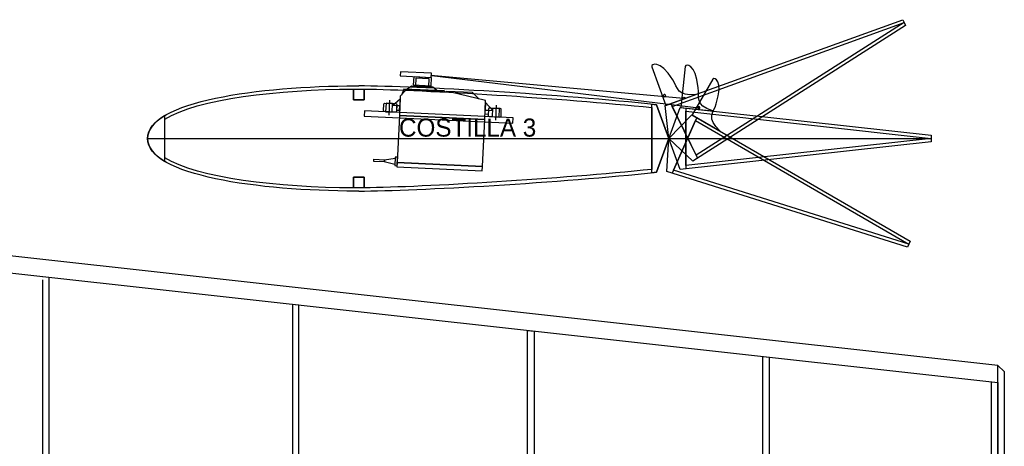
# Model space of a CAD drawing. Header units: centimetres. Extents: x -440 to 389, y -718 to 294.
# Tile 4 of 4: x -90 to 371, y 94 to 294. Entities that reach past the tile are written whole.
import ezdxf

# ---------------------------------------------------------------- set-up
doc = ezdxf.new("R2010")
doc.units = ezdxf.units.CM
doc.header["$MEASUREMENT"] = 0
doc.layers.add('Ala', color=7, linetype='Continuous')

msp = doc.modelspace()

# ---------------------------------------------------------------- linework, layer by layer
at = {"layer": 'Ala'}
msp.add_ellipse((220.84, 256.8), major_axis=(0, 0.518), ratio=1, dxfattribs=at)
at = {"layer": 'Ala', "color": 1}
for points, knots in [([(213.72, 237.96), (213.72, 237.96), (224.91, 227.3), (224.91, 227.3), (224.91, 227.3), (224.91, 227.3), (324.46, 290.81), (324.46, 290.81), (324.46, 290.81), (324.46, 290.81), (323.8, 292.16), (323.8, 292.16), (323.8, 292.16), (323.8, 292.16), (323.14, 293.51), (323.14, 293.51), (323.14, 293.51), (323.14, 293.51), (212.09, 253.32), (212.09, 253.32), (212.09, 253.32), (212.09, 253.32), (213.72, 237.96), (213.72, 237.96)], [0, 0, 0, 0, 0.166667, 0.166667, 0.166667, 0.166667, 0.333333, 0.333333, 0.333333, 0.333333, 0.5, 0.5, 0.5, 0.5, 0.666667, 0.666667, 0.666667, 0.666667, 0.833333, 0.833333, 0.833333, 0.833333, 1, 1, 1, 1]), ([(323.78, 292.15), (323.78, 292.15), (215.29, 252.89), (215.29, 252.89), (215.29, 252.89), (215.29, 252.89), (226.5, 230.12), (226.5, 230.12), (226.5, 230.12), (226.5, 230.12), (323.78, 292.15), (323.78, 292.15)], [0, 0, 0, 0, 0.333333, 0.333333, 0.333333, 0.333333, 0.666667, 0.666667, 0.666667, 0.666667, 1, 1, 1, 1]), ([(226.43, 258.54), (226.43, 258.54), (212.32, 253.44), (212.32, 253.44), (212.32, 253.44), (212.32, 253.44), (205.76, 271.53), (205.76, 271.53), (205.76, 271.53), (205.33, 272.79), (209.41, 275.17), (215.6, 265.35), (215.6, 265.35), (217.91, 261.68), (217.65, 257.42), (226.43, 258.54)], [0, 0, 0, 0, 0.25, 0.25, 0.25, 0.25, 0.5, 0.5, 0.5, 0.5, 0.75, 0.75, 0.75, 0.75, 1, 1, 1, 1]), ([(211.55, 258.46), (211.81, 258.59), (212.12, 258.48), (212.24, 258.23), (212.24, 258.23), (212.37, 257.97), (212.26, 257.66), (212.01, 257.53), (212.01, 257.53), (211.75, 257.41), (211.44, 257.51), (211.32, 257.77), (211.32, 257.77), (211.19, 258.02), (211.3, 258.34), (211.55, 258.46)], [0, 0, 0, 0, 0.25, 0.25, 0.25, 0.25, 0.5, 0.5, 0.5, 0.5, 0.75, 0.75, 0.75, 0.75, 1, 1, 1, 1])]:
    msp.add_open_spline(points, degree=3, knots=knots, dxfattribs=at)
at = {"layer": 'Ala'}
for points, knots in [([(234.22, 250.81), (234.22, 250.81), (219.31, 252.46), (219.31, 252.46), (219.31, 252.46), (219.31, 252.46), (221.42, 271.6), (221.42, 271.6), (221.42, 271.6), (221.59, 272.92), (226.3, 273.25), (227.51, 261.7), (227.51, 261.7), (227.97, 257.39), (225.85, 253.68), (234.22, 250.81)], [0, 0, 0, 0, 0.25, 0.25, 0.25, 0.25, 0.5, 0.5, 0.5, 0.5, 0.75, 0.75, 0.75, 0.75, 1, 1, 1, 1]), ([(102.55, 266.5), (102.55, 266.5), (88.08, 267.18), (88.08, 267.18), (88.08, 267.18), (88.08, 267.18), (88.18, 269.18), (88.18, 269.18), (88.18, 269.18), (88.18, 269.18), (102.65, 268.49), (102.65, 268.49), (102.65, 268.49), (102.65, 268.49), (102.55, 266.5), (102.55, 266.5)], [0, 0, 0, 0, 0.25, 0.25, 0.25, 0.25, 0.5, 0.5, 0.5, 0.5, 0.75, 0.75, 0.75, 0.75, 1, 1, 1, 1]), ([(94.37, 262.88), (94.37, 262.88), (102.36, 262.5), (102.36, 262.5), (102.36, 262.5), (102.36, 262.5), (102.55, 266.5), (102.55, 266.5), (102.55, 266.5), (102.55, 266.5), (94.56, 266.87), (94.56, 266.87), (94.56, 266.87), (94.56, 266.87), (94.37, 262.88), (94.37, 262.88)], [0, 0, 0, 0, 0.25, 0.25, 0.25, 0.25, 0.5, 0.5, 0.5, 0.5, 0.75, 0.75, 0.75, 0.75, 1, 1, 1, 1]), ([(95.35, 262.33), (95.35, 262.33), (101.34, 262.05), (101.34, 262.05), (101.34, 262.05), (101.34, 262.05), (101.53, 266.04), (101.53, 266.04), (101.53, 266.04), (101.53, 266.04), (95.54, 266.33), (95.54, 266.33), (95.54, 266.33), (95.54, 266.33), (95.35, 262.33), (95.35, 262.33)], [0, 0, 0, 0, 0.25, 0.25, 0.25, 0.25, 0.5, 0.5, 0.5, 0.5, 0.75, 0.75, 0.75, 0.75, 1, 1, 1, 1]), ([(127.63, 246.79), (127.63, 246.79), (87.68, 248.68), (87.68, 248.68), (87.68, 248.68), (87.68, 248.68), (88.1, 257.67), (88.1, 257.67), (88.1, 257.67), (88.1, 257.67), (90.74, 260.55), (90.74, 260.55), (90.74, 260.55), (90.74, 260.55), (111.72, 259.56), (111.72, 259.56), (111.72, 259.56), (111.72, 259.56), (128.06, 255.78), (128.06, 255.78), (128.06, 255.78), (128.06, 255.78), (127.63, 246.79), (127.63, 246.79)], [0, 0, 0, 0, 0.166667, 0.166667, 0.166667, 0.166667, 0.333333, 0.333333, 0.333333, 0.333333, 0.5, 0.5, 0.5, 0.5, 0.666667, 0.666667, 0.666667, 0.666667, 0.833333, 0.833333, 0.833333, 0.833333, 1, 1, 1, 1]), ([(108.72, 259.7), (108.72, 259.7), (108.74, 260.2), (108.74, 260.2), (108.74, 260.2), (108.74, 260.2), (89.76, 261.09), (89.76, 261.09), (89.76, 261.09), (89.76, 261.09), (88.62, 258.14), (88.62, 258.14)], [0, 0, 0, 0, 0.333333, 0.333333, 0.333333, 0.333333, 0.666667, 0.666667, 0.666667, 0.666667, 1, 1, 1, 1]), ([(105.27, 260.36), (105.27, 260.36), (91.28, 261.02), (91.28, 261.02), (91.28, 261.02), (91.28, 261.02), (93.35, 262.42), (93.35, 262.42), (93.35, 262.42), (93.35, 262.42), (103.34, 261.95), (103.34, 261.95), (103.34, 261.95), (103.34, 261.95), (105.27, 260.36), (105.27, 260.36)], [0, 0, 0, 0, 0.25, 0.25, 0.25, 0.25, 0.5, 0.5, 0.5, 0.5, 0.75, 0.75, 0.75, 0.75, 1, 1, 1, 1]), ([(109.72, 259.65), (109.72, 259.65), (109.74, 260.15), (109.74, 260.15), (109.74, 260.15), (109.74, 260.15), (121.73, 259.59), (121.73, 259.59), (121.73, 259.59), (121.73, 259.59), (125.08, 256.42), (125.08, 256.42)], [0, 0, 0, 0, 0.333333, 0.333333, 0.333333, 0.333333, 0.666667, 0.666667, 0.666667, 0.666667, 1, 1, 1, 1]), ([(81.46, 254.48), (81.46, 254.48), (84.46, 254.33), (84.46, 254.33), (84.46, 254.33), (84.46, 254.33), (84.27, 250.34), (84.27, 250.34), (84.27, 250.34), (84.27, 250.34), (81.27, 250.48), (81.27, 250.48), (81.27, 250.48), (81.27, 250.48), (81.46, 254.48), (81.46, 254.48)], [0, 0, 0, 0, 0.25, 0.25, 0.25, 0.25, 0.5, 0.5, 0.5, 0.5, 0.75, 0.75, 0.75, 0.75, 1, 1, 1, 1]), ([(207.93, 253.71), (207.93, 253.71), (213.73, 237.96), (213.73, 237.96), (213.73, 237.96), (213.73, 237.96), (207.93, 222.21), (207.93, 222.21)], [0, 0, 0, 0, 0.5, 0.5, 0.5, 0.5, 1, 1, 1, 1]), ([(71.3, 248.44), (71.3, 248.44), (71.42, 250.94), (71.42, 250.94), (71.42, 250.94), (71.42, 250.94), (140.91, 247.69), (140.91, 247.69), (140.91, 247.69), (140.91, 247.69), (140.79, 245.19), (140.79, 245.19), (140.79, 245.19), (140.79, 245.19), (71.3, 248.44), (71.3, 248.44)], [0, 0, 0, 0, 0.25, 0.25, 0.25, 0.25, 0.5, 0.5, 0.5, 0.5, 0.75, 0.75, 0.75, 0.75, 1, 1, 1, 1]), ([(87.81, 251.17), (87.81, 251.17), (86.32, 251.24), (86.32, 251.24), (86.32, 251.24), (86.32, 251.24), (86.41, 253.24), (86.41, 253.24), (86.41, 253.24), (86.41, 253.24), (87.91, 253.17), (87.91, 253.17), (87.91, 253.17), (87.91, 253.17), (87.81, 251.17), (87.81, 251.17)], [0, 0, 0, 0, 0.25, 0.25, 0.25, 0.25, 0.5, 0.5, 0.5, 0.5, 0.75, 0.75, 0.75, 0.75, 1, 1, 1, 1]), ([(213.73, 237.96), (213.73, 237.96), (219.06, 223.45), (219.06, 223.45), (219.06, 223.45), (219.06, 223.45), (336.43, 236.46), (336.43, 236.46), (336.43, 236.46), (336.43, 236.46), (336.43, 237.96), (336.43, 237.96), (336.43, 237.96), (336.43, 237.96), (336.43, 239.46), (336.43, 239.46), (336.43, 239.46), (336.43, 239.46), (219.06, 252.46), (219.06, 252.46), (219.06, 252.46), (219.06, 252.46), (213.73, 237.96), (213.73, 237.96)], [0, 0, 0, 0, 0.166667, 0.166667, 0.166667, 0.166667, 0.333333, 0.333333, 0.333333, 0.333333, 0.5, 0.5, 0.5, 0.5, 0.666667, 0.666667, 0.666667, 0.666667, 0.833333, 0.833333, 0.833333, 0.833333, 1, 1, 1, 1]), ([(336.4, 237.96), (336.4, 237.96), (221.73, 250.66), (221.73, 250.66), (221.73, 250.66), (221.73, 250.66), (221.73, 225.28), (221.73, 225.28), (221.73, 225.28), (221.73, 225.28), (336.4, 237.96), (336.4, 237.96)], [0, 0, 0, 0, 0.333333, 0.333333, 0.333333, 0.333333, 0.666667, 0.666667, 0.666667, 0.666667, 1, 1, 1, 1]), ([(87.68, 248.68), (87.68, 248.68), (127.63, 246.79), (127.63, 246.79), (127.63, 246.79), (127.63, 246.79), (126.6, 224.82), (126.6, 224.82), (126.6, 224.82), (126.6, 224.82), (86.64, 226.7), (86.64, 226.7), (86.64, 226.7), (86.64, 226.7), (87.68, 248.68), (87.68, 248.68)], [0, 0, 0, 0, 0.25, 0.25, 0.25, 0.25, 0.5, 0.5, 0.5, 0.5, 0.75, 0.75, 0.75, 0.75, 1, 1, 1, 1]), ([(80.71, 227.98), (80.71, 227.98), (75.72, 228.22), (75.72, 228.22), (75.72, 228.22), (75.72, 228.22), (75.67, 227.22), (75.67, 227.22), (75.67, 227.22), (75.67, 227.22), (80.67, 226.98), (80.67, 226.98), (80.67, 226.98), (80.67, 226.98), (80.71, 227.98), (80.71, 227.98)], [0, 0, 0, 0, 0.25, 0.25, 0.25, 0.25, 0.5, 0.5, 0.5, 0.5, 0.75, 0.75, 0.75, 0.75, 1, 1, 1, 1]), ([(80.65, 227), (80.65, 227), (85.61, 225.75), (85.61, 225.75), (85.61, 225.75), (85.61, 225.75), (85.75, 228.74), (85.75, 228.74), (85.75, 228.74), (85.75, 228.74), (80.71, 227.98), (80.71, 227.98), (80.71, 227.98), (80.71, 227.98), (80.65, 227), (80.65, 227)], [0, 0, 0, 0, 0.25, 0.25, 0.25, 0.25, 0.5, 0.5, 0.5, 0.5, 0.75, 0.75, 0.75, 0.75, 1, 1, 1, 1]), ([(86.59, 225.2), (86.59, 225.2), (85.59, 225.25), (85.59, 225.25), (85.59, 225.25), (85.59, 225.25), (85.78, 229.24), (85.78, 229.24), (85.78, 229.24), (85.78, 229.24), (86.78, 229.2), (86.78, 229.2), (86.78, 229.2), (86.78, 229.2), (86.59, 225.2), (86.59, 225.2)], [0, 0, 0, 0, 0.25, 0.25, 0.25, 0.25, 0.5, 0.5, 0.5, 0.5, 0.75, 0.75, 0.75, 0.75, 1, 1, 1, 1]), ([(86.64, 226.7), (86.64, 226.7), (126.6, 224.82), (126.6, 224.82), (126.6, 224.82), (126.6, 224.82), (126.5, 222.82), (126.5, 222.82), (126.5, 222.82), (126.5, 222.82), (86.55, 224.7), (86.55, 224.7), (86.55, 224.7), (86.55, 224.7), (86.64, 226.7), (86.64, 226.7)], [0, 0, 0, 0, 0.25, 0.25, 0.25, 0.25, 0.5, 0.5, 0.5, 0.5, 0.75, 0.75, 0.75, 0.75, 1, 1, 1, 1]), ([(367.68, 123.78), (367.68, 123.78), (-305.32, 198.45), (-305.32, 198.45), (-305.32, 198.45), (-305.32, 198.45), (-305.32, 206.5), (-305.32, 206.5), (-305.32, 206.5), (-305.32, 206.5), (367.68, 131.83), (367.68, 131.83), (367.68, 131.83), (367.68, 131.83), (367.68, 123.78), (367.68, 123.78)], [0, 0, 0, 0, 0.25, 0.25, 0.25, 0.25, 0.5, 0.5, 0.5, 0.5, 0.75, 0.75, 0.75, 0.75, 1, 1, 1, 1]), ([(-79.32, 173.37), (-79.32, 173.37), (-76.32, 173.04), (-76.32, 173.04), (-76.32, 173.04), (-76.32, 173.04), (-76.32, -53.9), (-76.32, -53.9), (-76.32, -53.9), (-76.32, -53.9), (-79.32, -54.32), (-79.32, -54.32)], [0, 0, 0, 0, 0.333333, 0.333333, 0.333333, 0.333333, 0.666667, 0.666667, 0.666667, 0.666667, 1, 1, 1, 1]), ([(37.68, -37.71), (37.68, -37.71), (37.68, 160.39), (37.68, 160.39), (37.68, 160.39), (37.68, 160.39), (40.68, 160.06), (40.68, 160.06), (40.68, 160.06), (40.68, 160.06), (40.68, -37.28), (40.68, -37.28), (40.68, -37.28), (40.68, -37.28), (37.68, -37.71), (37.68, -37.71)], [0, 0, 0, 0, 0.25, 0.25, 0.25, 0.25, 0.5, 0.5, 0.5, 0.5, 0.75, 0.75, 0.75, 0.75, 1, 1, 1, 1]), ([(150.68, -21.66), (150.68, -21.66), (150.68, 147.86), (150.68, 147.86), (150.68, 147.86), (150.68, 147.86), (147.68, 148.19), (147.68, 148.19), (147.68, 148.19), (147.68, 148.19), (147.68, -22.09), (147.68, -22.09), (147.68, -22.09), (147.68, -22.09), (150.68, -21.66), (150.68, -21.66)], [0, 0, 0, 0, 0.25, 0.25, 0.25, 0.25, 0.5, 0.5, 0.5, 0.5, 0.75, 0.75, 0.75, 0.75, 1, 1, 1, 1]), ([(260.68, -6.04), (260.68, -6.04), (260.68, 135.65), (260.68, 135.65), (260.68, 135.65), (260.68, 135.65), (257.68, 135.98), (257.68, 135.98), (257.68, 135.98), (257.68, 135.98), (257.68, -6.47), (257.68, -6.47), (257.68, -6.47), (257.68, -6.47), (260.68, -6.04), (260.68, -6.04)], [0, 0, 0, 0, 0.25, 0.25, 0.25, 0.25, 0.5, 0.5, 0.5, 0.5, 0.75, 0.75, 0.75, 0.75, 1, 1, 1, 1]), ([(370.68, 128.98), (370.68, 128.98), (367.68, 131.83), (367.68, 131.83), (367.68, 131.83), (367.68, 131.83), (367.68, 1.07), (367.68, 1.07), (367.68, 1.07), (367.68, 1.07), (370.68, 1.5), (370.68, 1.5), (370.68, 1.5), (370.68, 1.5), (370.68, 128.98), (370.68, 128.98)], [0, 0, 0, 0, 0.25, 0.25, 0.25, 0.25, 0.5, 0.5, 0.5, 0.5, 0.75, 0.75, 0.75, 0.75, 1, 1, 1, 1]), ([(367.68, 9.15), (367.68, 9.15), (367.68, 123.78), (367.68, 123.78), (367.68, 123.78), (367.68, 123.78), (364.68, 124.11), (364.68, 124.11), (364.68, 124.11), (364.68, 124.11), (364.68, 8.73), (364.68, 8.73), (364.68, 8.73), (364.68, 8.73), (367.68, 9.15), (367.68, 9.15)], [0, 0, 0, 0, 0.25, 0.25, 0.25, 0.25, 0.5, 0.5, 0.5, 0.5, 0.75, 0.75, 0.75, 0.75, 1, 1, 1, 1])]:
    msp.add_open_spline(points, degree=3, knots=knots, dxfattribs=at)
for points in [[(102.4, 267.57), (102.4, 267.57), (220.55, 256.88), (220.55, 256.88)], [(83.03, 255.9), (83.03, 255.9), (82.7, 248.91), (82.7, 248.91)], [(132.98, 253.55), (132.98, 253.55), (132.65, 246.56), (132.65, 246.56)], [(-30.07, 237.96), (-30.07, 237.96), (336.43, 237.96), (336.43, 237.96)], [(205.73, 221.97), (205.73, 221.97), (207.96, 222.22), (207.96, 222.22)], [(-79.32, 171.89), (-79.32, 171.89), (-79.32, -54.32), (-79.32, -54.32)]]:
    msp.add_open_spline(points, degree=3, dxfattribs=at)
at = {"layer": 'Ala', "color": 6}
msp.add_open_spline([(102.83, 267.41), (102.83, 267.41), (227.82, 252.32), (227.82, 252.32)], degree=3, dxfattribs=at)
at = {"layer": 'Ala', "color": 3}
for points, knots in [([(68.73, 213.36), (68.29, 213.36), (67.86, 213.36), (67.44, 213.36), (67.44, 213.36), (22.07, 213.41), (-30.12, 220.52), (-30.07, 237.96), (-30.07, 237.96), (-30.12, 255.39), (22.07, 262.51), (67.44, 262.56), (67.44, 262.56), (67.86, 262.56), (68.29, 262.55), (68.73, 262.55)], [0, 0, 0, 0, 0.25, 0.25, 0.25, 0.25, 0.5, 0.5, 0.5, 0.5, 0.75, 0.75, 0.75, 0.75, 1, 1, 1, 1]), ([(68.73, 213.36), (96.38, 213.52), (163.49, 217.34), (207.96, 222.22), (207.96, 222.22), (207.96, 222.22), (213.73, 237.96), (213.73, 237.96), (213.73, 237.96), (213.73, 237.96), (207.95, 253.69), (207.95, 253.69), (207.95, 253.69), (163.49, 258.58), (96.38, 262.4), (68.73, 262.56)], [0, 0, 0, 0, 0.25, 0.25, 0.25, 0.25, 0.5, 0.5, 0.5, 0.5, 0.75, 0.75, 0.75, 0.75, 1, 1, 1, 1]), ([(71.23, 219.86), (71.23, 219.86), (71.23, 214.86), (71.23, 214.86), (71.23, 214.86), (99.92, 215.22), (163.01, 219.05), (205.73, 223.51), (205.73, 223.51), (205.73, 223.51), (205.73, 237.96), (205.73, 237.96), (205.73, 237.96), (205.73, 237.96), (205.73, 252.43), (205.73, 252.43), (205.73, 252.43), (163.03, 256.89), (99.94, 260.7), (71.23, 261.06), (71.23, 261.06), (71.23, 261.06), (71.23, 256.06), (71.23, 256.06), (71.23, 256.06), (71.23, 256.06), (66.23, 256.06), (66.23, 256.06), (66.23, 256.06), (66.23, 256.06), (66.23, 261.06), (66.23, 261.06), (66.23, 261.06), (31.45, 260.92), (-7.04, 256.55), (-22.07, 246.95), (-22.07, 246.95), (-22.07, 246.95), (-22.07, 237.96), (-22.07, 237.96), (-22.07, 237.96), (-22.07, 237.96), (-22.07, 228.95), (-22.07, 228.95), (-22.07, 228.95), (-7.02, 219.38), (31.49, 214.99), (66.23, 214.86), (66.23, 214.86), (66.23, 214.86), (66.23, 219.86), (66.23, 219.86), (66.23, 219.86), (66.23, 219.86), (71.23, 219.86), (71.23, 219.86)], [0, 0, 0, 0, 0.071429, 0.071429, 0.071429, 0.071429, 0.142857, 0.142857, 0.142857, 0.142857, 0.214286, 0.214286, 0.214286, 0.214286, 0.285714, 0.285714, 0.285714, 0.285714, 0.357143, 0.357143, 0.357143, 0.357143, 0.428571, 0.428571, 0.428571, 0.428571, 0.5, 0.5, 0.5, 0.5, 0.571429, 0.571429, 0.571429, 0.571429, 0.642857, 0.642857, 0.642857, 0.642857, 0.714286, 0.714286, 0.714286, 0.714286, 0.785714, 0.785714, 0.785714, 0.785714, 0.857143, 0.857143, 0.857143, 0.857143, 0.928571, 0.928571, 0.928571, 0.928571, 1, 1, 1, 1])]:
    msp.add_open_spline(points, degree=3, knots=knots, dxfattribs=at)
at = {"layer": 'Ala', "color": 6}
for points, knots in [([(237.67, 241.46), (237.67, 241.46), (224.69, 248.98), (224.69, 248.98), (224.69, 248.98), (224.69, 248.98), (234.33, 265.65), (234.33, 265.65), (234.33, 265.65), (235.01, 266.79), (239.46, 265.19), (235.92, 254.13), (235.92, 254.13), (234.59, 250), (231.17, 247.46), (237.67, 241.46)], [0, 0, 0, 0, 0.25, 0.25, 0.25, 0.25, 0.5, 0.5, 0.5, 0.5, 0.75, 0.75, 0.75, 0.75, 1, 1, 1, 1]), ([(213.73, 237.96), (213.73, 237.96), (212.76, 222.53), (212.76, 222.53), (212.76, 222.53), (212.76, 222.53), (325.43, 187.14), (325.43, 187.14), (325.43, 187.14), (325.43, 187.14), (326.03, 188.51), (326.03, 188.51), (326.03, 188.51), (326.03, 188.51), (326.63, 189.88), (326.63, 189.88), (326.63, 189.88), (326.63, 189.88), (224.45, 249.09), (224.45, 249.09), (224.45, 249.09), (224.45, 249.09), (213.73, 237.96), (213.73, 237.96)], [0, 0, 0, 0, 0.166667, 0.166667, 0.166667, 0.166667, 0.333333, 0.333333, 0.333333, 0.333333, 0.5, 0.5, 0.5, 0.5, 0.666667, 0.666667, 0.666667, 0.666667, 0.833333, 0.833333, 0.833333, 0.833333, 1, 1, 1, 1]), ([(228.04, 252.81), (228.3, 252.69), (228.42, 252.38), (228.31, 252.12), (228.31, 252.12), (228.19, 251.86), (227.88, 251.74), (227.62, 251.86), (227.62, 251.86), (227.36, 251.97), (227.24, 252.28), (227.36, 252.54), (227.36, 252.54), (227.47, 252.8), (227.78, 252.92), (228.04, 252.81)], [0, 0, 0, 0, 0.25, 0.25, 0.25, 0.25, 0.5, 0.5, 0.5, 0.5, 0.75, 0.75, 0.75, 0.75, 1, 1, 1, 1]), ([(326.01, 188.52), (326.01, 188.52), (226.17, 246.36), (226.17, 246.36), (226.17, 246.36), (226.17, 246.36), (215.95, 223.13), (215.95, 223.13), (215.95, 223.13), (215.95, 223.13), (326.01, 188.52), (326.01, 188.52)], [0, 0, 0, 0, 0.333333, 0.333333, 0.333333, 0.333333, 0.666667, 0.666667, 0.666667, 0.666667, 1, 1, 1, 1])]:
    msp.add_open_spline(points, degree=3, knots=knots, dxfattribs=at)
at = {"layer": 'Ala', "color": 254}
for points, knots in [([(71.23, 261.06), (71.23, 261.06), (66.23, 261.06), (66.23, 261.06), (66.23, 261.06), (66.23, 261.06), (66.23, 256.06), (66.23, 256.06), (66.23, 256.06), (66.23, 256.06), (71.23, 256.06), (71.23, 256.06), (71.23, 256.06), (71.23, 256.06), (71.23, 261.06), (71.23, 261.06)], [0, 0, 0, 0, 0.25, 0.25, 0.25, 0.25, 0.5, 0.5, 0.5, 0.5, 0.75, 0.75, 0.75, 0.75, 1, 1, 1, 1]), ([(207.96, 222.22), (207.96, 222.22), (213.73, 237.96), (213.73, 237.96), (213.73, 237.96), (213.73, 237.96), (207.95, 253.7), (207.95, 253.7), (207.95, 253.7), (207.95, 253.7), (205.73, 253.94), (205.73, 253.94), (205.73, 253.94), (205.73, 253.94), (205.73, 221.97), (205.73, 221.97), (205.73, 221.97), (205.73, 221.97), (207.96, 222.22), (207.96, 222.22)], [0, 0, 0, 0, 0.2, 0.2, 0.2, 0.2, 0.4, 0.4, 0.4, 0.4, 0.6, 0.6, 0.6, 0.6, 0.8, 0.8, 0.8, 0.8, 1, 1, 1, 1]), ([(214.62, 254.24), (214.62, 254.24), (212.09, 253.33), (212.09, 253.33), (212.09, 253.33), (212.09, 253.33), (213.72, 237.96), (213.72, 237.96), (213.72, 237.96), (213.72, 237.96), (224.91, 227.3), (224.91, 227.3), (224.91, 227.3), (224.91, 227.3), (227.18, 228.74), (227.18, 228.74), (227.18, 228.74), (227.18, 228.74), (214.62, 254.24), (214.62, 254.24)], [0, 0, 0, 0, 0.2, 0.2, 0.2, 0.2, 0.4, 0.4, 0.4, 0.4, 0.6, 0.6, 0.6, 0.6, 0.8, 0.8, 0.8, 0.8, 1, 1, 1, 1]), ([(226.78, 247.74), (226.78, 247.74), (224.45, 249.09), (224.45, 249.09), (224.45, 249.09), (224.45, 249.09), (213.73, 237.96), (213.73, 237.96), (213.73, 237.96), (213.73, 237.96), (212.76, 222.53), (212.76, 222.53), (212.76, 222.53), (212.76, 222.53), (215.33, 221.73), (215.33, 221.73), (215.33, 221.73), (215.33, 221.73), (226.78, 247.74), (226.78, 247.74)], [0, 0, 0, 0, 0.2, 0.2, 0.2, 0.2, 0.4, 0.4, 0.4, 0.4, 0.6, 0.6, 0.6, 0.6, 0.8, 0.8, 0.8, 0.8, 1, 1, 1, 1]), ([(221.73, 252.17), (221.73, 252.17), (219.06, 252.47), (219.06, 252.47), (219.06, 252.47), (219.06, 252.47), (213.73, 237.96), (213.73, 237.96), (213.73, 237.96), (213.73, 237.96), (219.06, 223.45), (219.06, 223.45), (219.06, 223.45), (219.06, 223.45), (221.73, 223.75), (221.73, 223.75), (221.73, 223.75), (221.73, 223.75), (221.73, 252.17), (221.73, 252.17)], [0, 0, 0, 0, 0.2, 0.2, 0.2, 0.2, 0.4, 0.4, 0.4, 0.4, 0.6, 0.6, 0.6, 0.6, 0.8, 0.8, 0.8, 0.8, 1, 1, 1, 1]), ([(-22.07, 227.26), (-27.19, 230.34), (-30.08, 233.9), (-30.07, 237.96), (-30.07, 237.96), (-30.08, 242.02), (-27.18, 245.57), (-22.07, 248.66), (-22.07, 248.66), (-22.07, 248.66), (-22.07, 227.26), (-22.07, 227.26)], [0, 0, 0, 0, 0.333333, 0.333333, 0.333333, 0.333333, 0.666667, 0.666667, 0.666667, 0.666667, 1, 1, 1, 1]), ([(71.23, 219.86), (71.23, 219.86), (66.23, 219.86), (66.23, 219.86), (66.23, 219.86), (66.23, 219.86), (66.23, 214.86), (66.23, 214.86), (66.23, 214.86), (66.23, 214.86), (71.23, 214.86), (71.23, 214.86), (71.23, 214.86), (71.23, 214.86), (71.23, 219.86), (71.23, 219.86)], [0, 0, 0, 0, 0.25, 0.25, 0.25, 0.25, 0.5, 0.5, 0.5, 0.5, 0.75, 0.75, 0.75, 0.75, 1, 1, 1, 1])]:
    msp.add_open_spline(points, degree=3, knots=knots, dxfattribs=at)
at = {"layer": 'Ala', "color": 7}
for points, knots in [([(85.96, 254.26), (85.96, 254.26), (80.96, 254.5), (80.96, 254.5), (80.96, 254.5), (80.69, 254.51), (80.45, 254.3), (80.44, 254.02), (80.44, 254.02), (80.44, 254.02), (80.3, 251.03), (80.3, 251.03), (80.3, 251.03), (80.29, 250.75), (80.5, 250.52), (80.77, 250.5), (80.77, 250.5), (80.77, 250.5), (85.77, 250.27), (85.77, 250.27), (85.77, 250.27), (86.04, 250.25), (86.28, 250.47), (86.29, 250.74), (86.29, 250.74), (86.29, 250.74), (86.43, 253.74), (86.43, 253.74), (86.43, 253.74), (86.45, 254.02), (86.23, 254.25), (85.96, 254.26)], [0, 0, 0, 0, 0.125, 0.125, 0.125, 0.125, 0.25, 0.25, 0.25, 0.25, 0.375, 0.375, 0.375, 0.375, 0.5, 0.5, 0.5, 0.5, 0.625, 0.625, 0.625, 0.625, 0.75, 0.75, 0.75, 0.75, 0.875, 0.875, 0.875, 0.875, 1, 1, 1, 1]), ([(88.12, 256.57), (88.12, 256.57), (84.43, 253.31), (84.43, 253.31), (84.43, 253.31), (84.43, 253.31), (87.92, 253.15), (87.92, 253.15), (87.92, 253.15), (87.92, 253.15), (88.12, 256.57), (88.12, 256.57)], [0, 0, 0, 0, 0.333333, 0.333333, 0.333333, 0.333333, 0.666667, 0.666667, 0.666667, 0.666667, 1, 1, 1, 1]), ([(128.02, 254.85), (128.02, 254.85), (131.37, 251.1), (131.37, 251.1), (131.37, 251.1), (131.37, 251.1), (127.88, 251.26), (127.88, 251.26), (127.88, 251.26), (127.88, 251.26), (128.02, 254.85), (128.02, 254.85)], [0, 0, 0, 0, 0.333333, 0.333333, 0.333333, 0.333333, 0.666667, 0.666667, 0.666667, 0.666667, 1, 1, 1, 1]), ([(127.77, 249.29), (127.77, 249.29), (129.27, 249.22), (129.27, 249.22), (129.27, 249.22), (129.27, 249.22), (129.36, 251.22), (129.36, 251.22), (129.36, 251.22), (129.36, 251.22), (127.86, 251.29), (127.86, 251.29), (127.86, 251.29), (127.86, 251.29), (127.77, 249.29), (127.77, 249.29)], [0, 0, 0, 0, 0.25, 0.25, 0.25, 0.25, 0.5, 0.5, 0.5, 0.5, 0.75, 0.75, 0.75, 0.75, 1, 1, 1, 1]), ([(129.91, 252.19), (129.91, 252.19), (134.9, 251.96), (134.9, 251.96), (134.9, 251.96), (135.18, 251.94), (135.39, 251.71), (135.38, 251.43), (135.38, 251.43), (135.38, 251.43), (135.24, 248.44), (135.24, 248.44), (135.24, 248.44), (135.22, 248.16), (134.99, 247.95), (134.71, 247.96), (134.71, 247.96), (134.71, 247.96), (129.72, 248.2), (129.72, 248.2), (129.72, 248.2), (129.45, 248.21), (129.23, 248.44), (129.24, 248.72), (129.24, 248.72), (129.24, 248.72), (129.39, 251.71), (129.39, 251.71), (129.39, 251.71), (129.4, 251.99), (129.63, 252.2), (129.91, 252.19)], [0, 0, 0, 0, 0.125, 0.125, 0.125, 0.125, 0.25, 0.25, 0.25, 0.25, 0.375, 0.375, 0.375, 0.375, 0.5, 0.5, 0.5, 0.5, 0.625, 0.625, 0.625, 0.625, 0.75, 0.75, 0.75, 0.75, 0.875, 0.875, 0.875, 0.875, 1, 1, 1, 1]), ([(134.4, 251.98), (134.4, 251.98), (131.41, 252.12), (131.41, 252.12), (131.41, 252.12), (131.41, 252.12), (131.22, 248.12), (131.22, 248.12), (131.22, 248.12), (131.22, 248.12), (134.21, 247.98), (134.21, 247.98), (134.21, 247.98), (134.21, 247.98), (134.4, 251.98), (134.4, 251.98)], [0, 0, 0, 0, 0.25, 0.25, 0.25, 0.25, 0.5, 0.5, 0.5, 0.5, 0.75, 0.75, 0.75, 0.75, 1, 1, 1, 1])]:
    msp.add_open_spline(points, degree=3, knots=knots, dxfattribs=at)

# ---------------------------------------------------------------- texts
at = {"layer": 'Ala', "insert": (87.54, 247.29), "char_height": 8.4667, "attachment_point": 1}
msp.add_mtext('\\fAvantGarde Bk BT;COSTILLA 3', dxfattribs=at)

doc.saveas('drawing.dxf')
